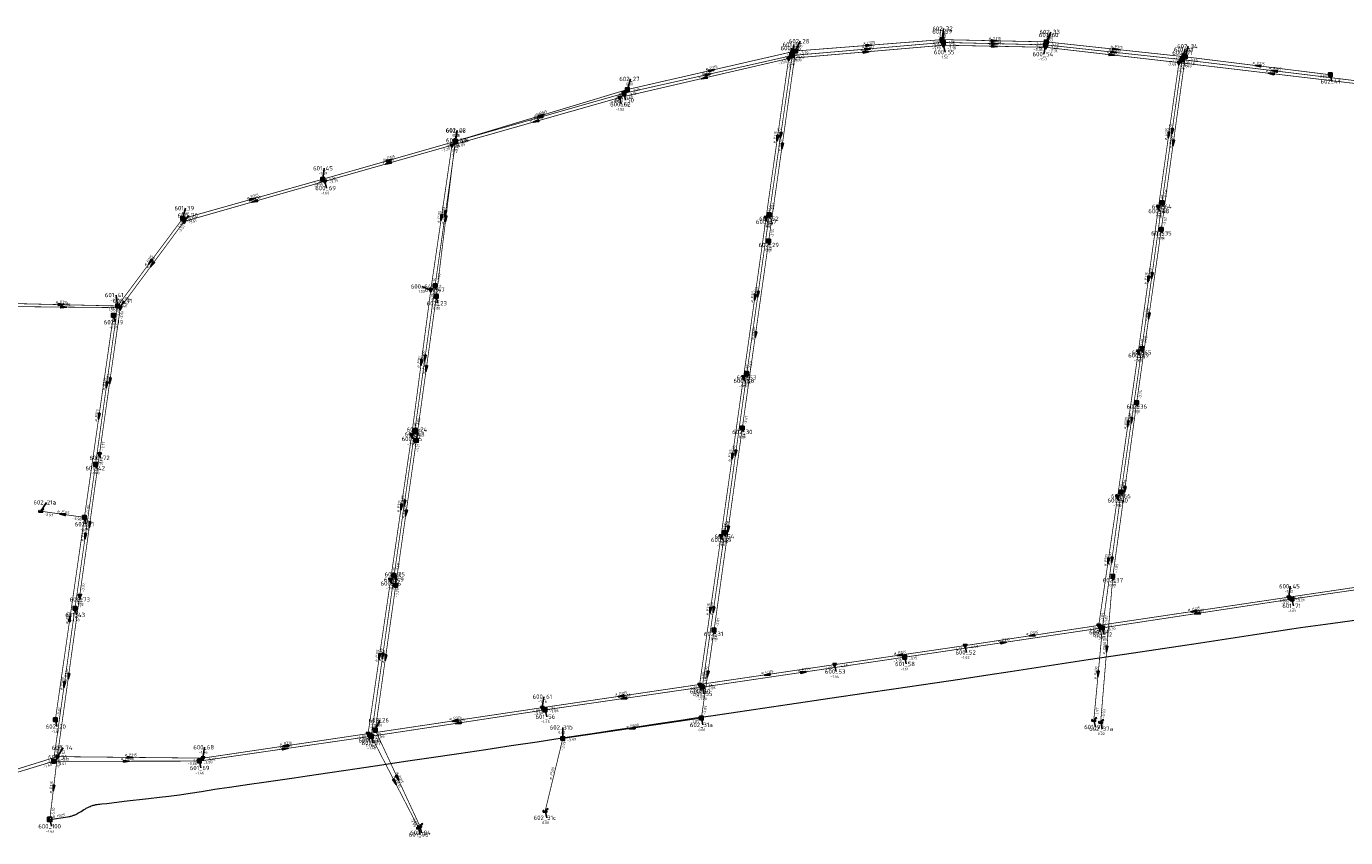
# Model space of a CAD drawing. Header units: metres. Extents: x 249000 to 255300, y 590580 to 596000.
# Tile 5 of 61: x 253413 to 253865, y 591704 to 591982. Entities that reach past the tile are written whole.
import ezdxf
from ezdxf.enums import TextEntityAlignment as Align
from ezdxf.lldxf.tags import DXFTag

# ---------------------------------------------------------------- set-up
doc = ezdxf.new("R2010")
doc.units = ezdxf.units.M
doc.header["$MEASUREMENT"] = 0
doc.linetypes.add('RI-HWA', pattern=[7.4, 5, -2.4])
doc.linetypes.add('RI-VWA', pattern=[11, 5, -3, 0, -3])
doc.layers.get('0').update_dxf_attribs({"linetype": 'CONTINUOUS'})
for name, color, linetype, lineweight in [('B-WE-RI-HWA_TRANSPORTLEIDING-G', 150, 'RI-HWA', 18), ('B-WE-RI-PERSLEIDING-G', 210, 'RI-PERS', 18), ('B-WE-RI-VWA_TRANSPORTLEIDING-G', 20, 'RI-VWA', 18)]:
    doc.layers.add(name, color=color, linetype=linetype, lineweight=lineweight)
for name, color, linetype in [('RIO-AFMETINGEN', 8, 'CONTINUOUS'), ('RIO-AFSCHOT', 7, 'CONTINUOUS'), ('RIO-BOK', 8, 'CONTINUOUS'), ('RIO-KNOOP', 7, 'CONTINUOUS'), ('RIO-KNOOPNAAM', 170, 'CONTINUOUS'), ('RIO-LEADER', 253, 'CONTINUOUS'), ('RIO-MAAIVELD', 104, 'CONTINUOUS')]:
    doc.layers.add(name, color=color, linetype=linetype)
doc.styles.add('RIO-TXT', font='isocp.shx')
tags = doc.linetypes.add('RI-PERS', pattern='A,7,-2,["P",Standard,S=1.8,R=0,X=-0.5,Y=-0.9],-2,7,-2,[102,NLCS.SHX,S=1,R=180,X=0,Y=0],-2', length=22).pattern_tags.tags
tags[6] = DXFTag(74, 10)

# ---------------------------------------------------------------- blocks, each defined once
blk = doc.blocks.new('K_RGM')
blk.add_lwpolyline([(-0.6, 0.6), (-0.6, -0.6), (0.6, -0.6), (0.6, 0.6)], close=True)
blk.add_solid([(-0.6, 0.6), (0, 0.6), (-0.6, -0.6), (0, -0.6)])
at = {"style": 'RIO-TXT', "flags": 1}
blk.add_attdef('RIOLERINGSGEBIED', text='', height=1, dxfattribs=at).set_placement((0, 0), align=Align.CENTER)
blk.add_attdef('KNOOPNAAM', text='', height=1, dxfattribs=at).set_placement((0, 0), align=Align.TOP_CENTER)
blk = doc.blocks.new('K_IPD')
blk.add_lwpolyline([(-0.496027, 0.307994), (0.503973, 0.307994), (0.003973, -0.558031)], close=True)
blk.add_solid([(-0.496027, 0.307994), (0.503973, 0.307994), (0.003973, -0.558031)])
at = {"style": 'RIO-TXT', "flags": 1}
blk.add_attdef('RIOLERINGSGEBIED', text='', height=1, dxfattribs=at).set_placement((0, 0), align=Align.CENTER)
blk.add_attdef('KNOOPNAAM', text='', height=1, dxfattribs=at).set_placement((0, 0), align=Align.TOP_CENTER)
blk = doc.blocks.new('K_IPR')
blk.add_lwpolyline([(-0.5, -0.5), (0.5, -0.5), (0.5, 0.5), (-0.5, 0.5)], close=True)
blk.add_solid([(-0.5, 0.5), (0.5, 0.5), (-0.5, -0.5), (0.5, -0.5)])
at = {"style": 'RIO-TXT', "flags": 1}
blk.add_attdef('RIOLERINGSGEBIED', text='', height=1, dxfattribs=at).set_placement((0, 0), align=Align.CENTER)
blk.add_attdef('KNOOPNAAM', text='', height=1, dxfattribs=at).set_placement((0, 0), align=Align.TOP_CENTER)
blk = doc.blocks.new('K_UTB')
blk.add_lwpolyline([(0.5, 0.15), (0.5, -0.3), (-0.5, -0.3), (-0.5, 0.15), (-0.45, 0.15), (-0.45, -0.25), (0, -0.25), (0.45, -0.25), (0.45, 0.15)], close=True)
blk.add_lwpolyline([(0.85, 0.6), (0.55, 0.65), (0.614828, 0.459583), (0.850842, 0.598937)])
blk.add_arc((0.85, -0.25), 0.85, 90, 180)
at = {"style": 'RIO-TXT', "flags": 1}
blk.add_attdef('RIOLERINGSGEBIED', text='', height=1, dxfattribs=at).set_placement((0, 0), align=Align.CENTER)
blk.add_attdef('KNOOPNAAM', text='', height=1, dxfattribs=at).set_placement((0, 0), align=Align.TOP_CENTER)
blk = doc.blocks.new('L_VHR')
blk.add_lwpolyline([(-0.5, 0), (0.5, 0), (-0.5, 0.15), (-0.5, -0.15), (0.5, 0)])

msp = doc.modelspace()

# ---------------------------------------------------------------- linework, layer by layer
at = {"layer": 'B-WE-RI-HWA_TRANSPORTLEIDING-G', "const_width": 0.25}
for points in [[(253675.648, 591971.968), (253727.456, 591976.448)], [(253676.784, 591973.504), (253726.976, 591977.408)], [(253726.976, 591977.408), (253762.64, 591976.64)], [(253727.456, 591976.448), (253762.432, 591975.616)], [(253762.432, 591975.616), (253809.184, 591970.56)], [(253762.64, 591976.64), (253810.256, 591971.52)], [(253618.064, 591959.04), (253675.648, 591971.968)], [(253619.216, 591960.32), (253676.784, 591973.504)], [(253676.784, 591973.504), (253667.584, 591908.416)], [(253675.648, 591971.968), (253667.776, 591917.44)], [(253810.256, 591971.52), (253802.048, 591912.448)], [(253809.184, 591970.56), (253802.304, 591921.6)], [(253872.368, 591962.88), (253809.184, 591970.56)], [(253810.256, 591971.52), (253859.904, 591965.376)], [(253560.24, 591942.592), (253619.216, 591960.32)], [(253560.384, 591942.592), (253618.064, 591959.04)], [(253514.864, 591929.6), (253560.384, 591942.592)], [(253560.384, 591942.592), (253553.344, 591893.12)], [(253560.24, 591942.592), (253553.76, 591889.472)], [(253466.864, 591916.096), (253514.864, 591929.6)], [(253802.304, 591921.6), (253795.392, 591871.616)], [(253466.864, 591916.096), (253444.624, 591886.208)], [(253667.776, 591917.44), (253660.096, 591863.04)], [(253802.048, 591912.448), (253793.616, 591853.12)], [(253667.584, 591908.416), (253658.56, 591844.416)], [(253553.344, 591893.12), (253546.416, 591843.648)], [(253553.76, 591889.472), (253546.928, 591840.192)], [(253405.952, 591887.104), (253444.624, 591886.208)], [(253444.624, 591886.208), (253437.056, 591832)], [(253443.184, 591883.008), (253433.248, 591813.824)], [(253795.392, 591871.616), (253788.304, 591822.464)], [(253660.096, 591863.04), (253652.512, 591808.64)], [(253793.616, 591853.12), (253785.456, 591793.664)], [(253658.56, 591844.416), (253648.896, 591775.232)], [(253546.416, 591843.648), (253539.312, 591793.92)], [(253546.928, 591840.192), (253539.872, 591790.592)], [(253437.056, 591832), (253430.016, 591782.72)], [(253788.304, 591822.464), (253781.904, 591776)], [(253433.248, 591813.824), (253418.272, 591815.936)], [(253423.296, 591744.512), (253433.248, 591813.824)], [(253652.512, 591808.64), (253644.864, 591755.712)], [(253911.696, 591795.264), (253846.816, 591785.856)], [(253539.312, 591793.92), (253531.488, 591738.88)], [(253539.872, 591790.592), (253532.864, 591740.992)], [(253785.456, 591793.664), (253781.296, 591743.744)], [(253846.816, 591785.856), (253781.904, 591776)], [(253422.672, 591730.304), (253430.016, 591782.72)], [(253714.176, 591765.952), (253781.904, 591776)], [(253781.904, 591776), (253778.944, 591744.384)], [(253648.896, 591775.232), (253644.544, 591745.088)], [(253644.864, 591755.712), (253714.176, 591765.952)], [(253644.864, 591755.712), (253591.024, 591747.904)], [(253591.024, 591747.904), (253531.488, 591738.88)], [(253644.544, 591745.088), (253597.088, 591738.112)], [(253532.864, 591740.992), (253548.112, 591708.16)], [(253531.488, 591738.88), (253472.624, 591730.368)], [(253531.488, 591738.88), (253547.664, 591707.52)], [(253597.088, 591738.112), (253591.04, 591713.28)], [(253422.672, 591730.304), (253381.072, 591717.632)], [(253422.672, 591730.304), (253472.624, 591730.368)]]:
    msp.add_lwpolyline(points, dxfattribs=at)
at = {"layer": 'B-WE-RI-PERSLEIDING-G'}
msp.add_lwpolyline([(253421.392, 591710.4), (253427.488, 591711.296), (253427.856, 591711.36), (253427.968, 591711.36), (253428.128, 591711.424), (253428.352, 591711.424), (253428.496, 591711.488), (253428.64, 591711.488), (253428.768, 591711.552), (253429.024, 591711.616), (253429.312, 591711.744), (253429.472, 591711.808), (253429.728, 591711.872), (253430, 591712), (253430.304, 591712.128), (253430.624, 591712.32), (253430.976, 591712.512), (253431.264, 591712.64), (253431.632, 591712.896), (253432.096, 591713.152), (253432.576, 591713.472), (253433.072, 591713.792), (253433.584, 591714.048), (253433.872, 591714.24), (253434.384, 591714.496), (253434.912, 591714.752), (253435.216, 591714.88), (253435.536, 591715.008), (253435.984, 591715.2), (253436.272, 591715.264), (253436.704, 591715.328), (253437.216, 591715.456), (253437.616, 591715.52), (253438.048, 591715.584), (253438.528, 591715.648), (253439.232, 591715.712), (253440.976, 591715.904), (253446.912, 591716.608), (253455.168, 591717.568), (253458.944, 591718.016), (253462.112, 591718.4), (253465.792, 591718.848), (253469.456, 591719.36), (253473.296, 591720), (253477.936, 591720.768), (253479.536, 591721.024), (253482.992, 591721.472), (253489.792, 591722.496), (253494.672, 591723.2), (253499.488, 591723.84), (253505.056, 591724.672), (253509.504, 591725.312), (253517.312, 591726.464), (253526.656, 591727.872), (253535.104, 591729.088), (253543.248, 591730.304), (253551.152, 591731.456), (253561.52, 591732.992), (253570.688, 591734.4), (253579.408, 591735.68), (253588.304, 591737.024), (253594.704, 591737.984), (253602.304, 591739.136), (253607.952, 591739.968), (253615.136, 591741.056), (253622.464, 591742.144), (253629.792, 591743.232), (253636.816, 591744.32), (253642.512, 591745.152), (253647.808, 591745.92), (253654.736, 591746.944), (253662.384, 591748.096), (253674.736, 591749.888), (253688.544, 591751.872), (253701.024, 591753.728), (253710.432, 591755.072), (253724.544, 591757.184), (253733.104, 591758.464), (253742.592, 591759.872), (253750.304, 591761.024), (253777.056, 591765.12), (253792.496, 591767.424), (253815.472, 591770.88), (253833.264, 591773.568), (253846.736, 591775.616), (253849.76, 591776.064), (253858.32, 591777.28), (253869.104, 591778.752)], dxfattribs=at)
at = {"layer": 'B-WE-RI-VWA_TRANSPORTLEIDING-G', "const_width": 0.25}
for points in [[(253727.488, 591975.488), (253674.432, 591970.944)], [(253762.336, 591974.784), (253727.488, 591975.488)], [(253808.096, 591969.536), (253762.336, 591974.784)], [(253674.432, 591970.944), (253616.592, 591957.568)], [(253674.432, 591970.944), (253666.704, 591916.416)], [(253808.096, 591969.536), (253801.088, 591920.064)], [(253871.296, 591962.048), (253808.096, 591969.536)], [(253616.592, 591957.568), (253559.12, 591941.248)], [(253559.12, 591941.248), (253515.616, 591928.896)], [(253559.12, 591941.248), (253551.872, 591891.648)], [(253515.616, 591928.896), (253467.376, 591915.136)], [(253666.704, 591916.416), (253658.992, 591861.888)], [(253801.088, 591920.064), (253794.192, 591870.656)], [(253445.536, 591885.632), (253467.376, 591915.136)], [(253551.872, 591891.648), (253545.344, 591842.048)], [(253406.816, 591886.016), (253445.536, 591885.632)], [(253445.536, 591885.632), (253438.416, 591835.52)], [(253794.192, 591870.656), (253787.104, 591820.992)], [(253658.992, 591861.888), (253651.296, 591807.488)], [(253545.344, 591842.048), (253538.128, 591792.512)], [(253438.416, 591835.52), (253431.648, 591787.072)], [(253787.104, 591820.992), (253780.624, 591776.832)], [(253651.296, 591807.488), (253643.936, 591756.608)], [(253910.688, 591796.096), (253845.68, 591786.496)], [(253538.128, 591792.512), (253530.4, 591739.776)], [(253431.648, 591787.072), (253423.968, 591731.904)], [(253845.68, 591786.496), (253780.624, 591776.832)], [(253780.624, 591776.832), (253734.848, 591769.92)], [(253734.848, 591769.92), (253690.144, 591763.392)], [(253690.144, 591763.392), (253643.936, 591756.608)], [(253643.936, 591756.608), (253590.048, 591748.672)], [(253590.048, 591748.672), (253530.4, 591739.776)], [(253530.4, 591739.776), (253473.84, 591731.392)], [(253382.128, 591718.912), (253423.968, 591731.904)], [(253423.968, 591731.904), (253421.392, 591710.4)], [(253473.84, 591731.392), (253423.968, 591731.904)]]:
    msp.add_lwpolyline(points, dxfattribs=at)
at = {"layer": 'RIO-LEADER'}
for p, q in [((253726.98, 591977.43), (253727.5135, 591981.1584)), ((253727.46, 591976.45), (253727.4595, 591980.225)), ((253762.64, 591976.65), (253764.1772, 591980.0132)), ((253675.65, 591971.97), (253676.1835, 591975.6984)), ((253676.79, 591973.49), (253678.3272, 591976.8532)), ((253727.49, 591975.46), (253728.0235, 591973.1316)), ((253762.44, 591975.63), (253763.9772, 591978.9932)), ((253810.25, 591971.54), (253811.3014, 591975.1297)), ((253674.44, 591970.92), (253675.4914, 591974.5097)), ((253762.33, 591974.76), (253761.7974, 591972.4315)), ((253808.1, 591969.54), (253809.6372, 591972.9032)), ((253809.18, 591970.53), (253810.2314, 591974.1197)), ((253619.22, 591960.35), (253620.2714, 591963.9397)), ((253859.91, 591965.4), (253860.4435, 591963.0716)), ((253616.59, 591957.58), (253617.1235, 591955.2516)), ((253618.07, 591959.01), (253618.6035, 591956.6816)), ((253560.24, 591942.6), (253560.7735, 591946.3284)), ((253560.38, 591942.59), (253560.9135, 591946.3184)), ((253559.12, 591941.23), (253560.9169, 591942.9676)), ((253514.86, 591929.62), (253515.3935, 591933.3484)), ((253515.61, 591928.91), (253516.1435, 591926.5816)), ((253802.31, 591921.57), (253802.67, 591920.2265)), ((253466.87, 591916.1), (253467.9214, 591919.6897)), ((253467.38, 591915.12), (253468.9694, 591917.1539)), ((253666.71, 591916.39), (253667.07, 591915.0465)), ((253667.78, 591917.43), (253668.14, 591916.0865)), ((253801.08, 591920.04), (253801.44, 591918.6965)), ((253802.05, 591912.47), (253802.41, 591911.1265)), ((253667.59, 591908.44), (253667.95, 591907.0965)), ((253444.63, 591886.23), (253444.0955, 591889.9582)), ((253551.88, 591891.66), (253548.8516, 591892.8931)), ((253553.35, 591893.09), (253553.71, 591891.7465)), ((253553.76, 591889.45), (253554.2935, 591887.1216)), ((253445.54, 591885.63), (253446.8736, 591887.9197)), ((253443.19, 591882.98), (253443.7235, 591880.6516)), ((253795.39, 591871.62), (253795.75, 591870.2765)), ((253794.19, 591870.66), (253794.55, 591869.3165)), ((253660.1, 591863.07), (253660.46, 591861.7265)), ((253658.99, 591861.9), (253659.35, 591860.5565)), ((253793.62, 591853.13), (253793.98, 591851.7865)), ((253546.93, 591840.17), (253547.4635, 591843.8984)), ((253658.56, 591844.42), (253658.92, 591843.0765)), ((253545.34, 591842.04), (253545.7, 591840.6965)), ((253546.42, 591843.63), (253546.78, 591842.2865)), ((253438.42, 591835.53), (253438.78, 591834.1865)), ((253437.06, 591832), (253437.42, 591830.6565)), ((253788.31, 591822.45), (253788.67, 591821.1065)), ((253418.27, 591815.91), (253420.2464, 591818.9658)), ((253787.11, 591820.99), (253787.47, 591819.6465)), ((253433.25, 591813.81), (253433.7835, 591811.4816)), ((253652.51, 591808.67), (253652.87, 591807.3265)), ((253651.3, 591807.48), (253651.66, 591806.1365)), ((253539.88, 591790.57), (253539.8795, 591794.345)), ((253538.13, 591792.53), (253538.49, 591791.1865)), ((253539.31, 591793.89), (253539.67, 591792.5465)), ((253785.45, 591793.65), (253785.81, 591792.3065)), ((253845.68, 591786.51), (253846.2135, 591790.2384)), ((253431.64, 591787.06), (253432, 591785.7165)), ((253846.81, 591785.85), (253847.3435, 591783.5216)), ((253430.01, 591782.74), (253430.5435, 591780.4116)), ((253780.63, 591776.82), (253781.1635, 591774.4916)), ((253648.89, 591775.26), (253649.25, 591773.9165)), ((253781.91, 591776.01), (253782.4435, 591773.6816)), ((253734.84, 591769.93), (253735.3735, 591767.6016)), ((253690.15, 591763.37), (253690.6835, 591761.0416)), ((253714.17, 591765.95), (253714.7035, 591763.6216)), ((253643.94, 591756.59), (253644.4735, 591754.2616)), ((253644.87, 591755.74), (253645.4035, 591753.4116)), ((253590.04, 591748.7), (253590.5735, 591752.4284)), ((253423.29, 591744.52), (253423.8235, 591742.1916)), ((253591.03, 591747.9), (253591.5635, 591745.5716)), ((253644.55, 591745.09), (253645.0835, 591742.7616)), ((253532.86, 591741), (253534.3972, 591744.3632)), ((253597.09, 591738.13), (253597.0895, 591741.905)), ((253778.94, 591744.38), (253779.4735, 591742.0516)), ((253781.29, 591743.76), (253781.8235, 591741.4316)), ((253530.4, 591739.79), (253530.9335, 591737.4616)), ((253531.48, 591738.9), (253532.0135, 591736.5716)), ((253422.67, 591730.32), (253424.6198, 591731.7298)), ((253423.96, 591731.88), (253425.9364, 591734.9358)), ((253473.84, 591731.38), (253474.3735, 591735.1084)), ((253472.63, 591730.34), (253473.1635, 591728.0116)), ((253591.04, 591713.31), (253591.5735, 591710.9816)), ((253421.39, 591710.39), (253421.9235, 591708.0616)), ((253547.66, 591707.54), (253548.1935, 591705.2116)), ((253548.11, 591708.17), (253548.6435, 591705.8416))]:
    msp.add_line(p, q, dxfattribs=at)

# ---------------------------------------------------------------- block references
at = {"layer": 'RIO-AFSCHOT', "xscale": 2, "yscale": 2, "zscale": 2}
for p, rotation in [((253701.885, 591975.46), 4.4882), ((253744.81, 591977.04), 358.7471), ((253744.91, 591975.11), 358.8491000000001), ((253744.95, 591976.04), 358.6573), ((253700.965, 591973.19), 4.890900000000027), ((253701.555, 591974.21), 4.9416), ((253785.215, 591972.15), 353.4943), ((253785.81, 591973.08), 353.7735), ((253786.445, 591974.095), 353.8745), ((253646.86, 591965.49), 12.6834), ((253648.005, 591966.92), 12.8559), ((253835.08, 591968.47), 172.9524), ((253839.695, 591965.8), 173.2498), ((253840.775, 591966.71), 173.1068), ((253645.515, 591964.25), 192.9838999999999), ((253587.855, 591949.405), 195.8793), ((253589.225, 591950.8), 195.8861), ((253589.73, 591951.475), 16.7474), ((253670.575, 591943.655), 261.9234), ((253671.715, 591944.7), 261.7808), ((253804.59, 591944.79), 261.92), ((253805.745, 591946.05), 262.0042), ((253672.19, 591940.965), 261.9417999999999), ((253806.15, 591942.005), 262.0885), ((253537.365, 591935.07), 195.808), ((253537.62, 591936.105), 15.9022), ((253490.865, 591922.86), 15.7323), ((253491.495, 591922.015), 195.9548), ((253555.5, 591916.445), 261.6821), ((253556.865, 591917.84), 261.9085999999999), ((253557, 591916.025), 263.0405), ((253455.75, 591901.165), 233.3247), ((253456.46, 591900.375), 233.4713), ((253797.635, 591895.35), 262.0485), ((253798.85, 591896.595), 262.1042), ((253662.85, 591889.145), 261.9279), ((253663.94, 591890.25), 261.9502000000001), ((253425.29, 591886.68), 358.6672), ((253426.175, 591885.825), 359.4231), ((253797.835, 591882.8), 261.9062999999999), ((253663.075, 591876.43), 261.9631), ((253548.61, 591866.85), 262.4833), ((253549.885, 591868.36), 262.0157), ((253550.345, 591864.81), 262.101), ((253440.845, 591859.115), 262.0451), ((253441.98, 591860.58), 261.9033), ((253438.22, 591848.395), 261.8141), ((253790.65, 591845.825), 261.8794), ((253791.85, 591847.035), 261.798), ((253655.145, 591834.69), 261.9486), ((253656.305, 591835.87), 262.049), ((253789.535, 591823.39), 262.1707), ((253541.735, 591817.285), 261.7062), ((253542.865, 591818.76), 261.8568), ((253425.76, 591814.86), 172.0207), ((253435.03, 591811.295), 262.0288), ((253543.405, 591815.37), 261.9021), ((253433.535, 591807.37), 261.847), ((253653.725, 591809.84), 262.0322), ((253783.87, 591798.905), 261.6457), ((253785.11, 591799.23), 262.1451), ((253647.62, 591782.035), 261.7624), ((253648.69, 591782.205), 261.7783), ((253813.155, 591781.665), 188.4717999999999), ((253814.36, 591780.93), 188.6204999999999), ((253428.27, 591779.165), 81.81190000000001), ((253757.735, 591773.375), 188.5562), ((253534.265, 591766.16), 261.6534), ((253535.395, 591766.395), 261.8879), ((253712.495, 591766.65), 188.3498999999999), ((253748.04, 591770.98), 8.4463), ((253783.37, 591768.705), 265.2249), ((253536.37, 591765.785), 261.9312), ((253427.8, 591759.47), 262.0681), ((253646.72, 591760.175), 261.8058), ((253667.045, 591759.98), 188.3460999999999), ((253679.52, 591760.845), 8.3803), ((253780.425, 591760.195), 264.6272), ((253426.34, 591756.53), 262.0208), ((253616.99, 591752.645), 188.3270999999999), ((253617.95, 591751.82), 188.2840999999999), ((253560.22, 591744.245), 188.4961), ((253561.255, 591743.4), 188.5934), ((253620.82, 591741.61), 188.3421), ((253502.12, 591735.585), 188.4566), ((253448.9, 591731.63), 359.4257), ((253502.055, 591734.62), 8.275099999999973), ((253447.65, 591730.33), 0.0229), ((253422.675, 591721.135), 263.172), ((253539.57, 591723.22), 297.2975), ((253540.485, 591724.585), 294.9221)]:
    msp.add_blockref('L_VHR', p, dxfattribs=dict(at, rotation=rotation))
at = {"layer": 'RIO-KNOOP', "xscale": 1.25, "yscale": 1.25, "zscale": 1.25}
for name, p in [('K_IPR', (253726.976, 591977.408)), ('K_IPR', (253727.456, 591976.448)), ('K_IPD', (253727.488, 591975.488)), ('K_IPD', (253762.336, 591974.784)), ('K_IPR', (253762.432, 591975.616)), ('K_IPR', (253762.64, 591976.64)), ('K_IPD', (253674.432, 591970.944)), ('K_IPR', (253675.648, 591971.968)), ('K_IPR', (253676.784, 591973.504)), ('K_IPR', (253809.184, 591970.56)), ('K_IPR', (253810.256, 591971.52)), ('K_IPD', (253808.096, 591969.536)), ('K_IPR', (253859.904, 591965.376)), ('K_IPD', (253616.592, 591957.568)), ('K_IPR', (253618.064, 591959.04)), ('K_IPR', (253619.216, 591960.32)), ('K_IPD', (253559.12, 591941.248)), ('K_IPR', (253560.24, 591942.592)), ('K_IPR', (253560.384, 591942.592)), ('K_IPR', (253514.864, 591929.6)), ('K_IPD', (253515.616, 591928.896)), ('K_IPR', (253802.304, 591921.6)), ('K_IPR', (253466.864, 591916.096)), ('K_IPD', (253666.704, 591916.416)), ('K_IPR', (253667.776, 591917.44)), ('K_IPD', (253801.088, 591920.064)), ('K_IPD', (253467.376, 591915.136)), ('K_IPR', (253802.048, 591912.448)), ('K_IPR', (253667.584, 591908.416)), ('K_IPR', (253553.344, 591893.12)), ('K_IPD', (253551.872, 591891.648)), ('K_IPR', (253553.76, 591889.472)), ('K_IPR', (253444.624, 591886.208)), ('K_IPD', (253445.536, 591885.632)), ('K_IPR', (253443.184, 591883.008)), ('K_IPD', (253794.192, 591870.656)), ('K_IPR', (253795.392, 591871.616)), ('K_IPD', (253658.992, 591861.888)), ('K_IPR', (253660.096, 591863.04)), ('K_IPR', (253793.616, 591853.12)), ('K_IPR', (253546.416, 591843.648)), ('K_IPR', (253658.56, 591844.416)), ('K_IPD', (253545.344, 591842.048)), ('K_IPR', (253546.928, 591840.192)), ('K_IPD', (253438.416, 591835.52)), ('K_IPR', (253437.056, 591832)), ('K_IPD', (253787.104, 591820.992)), ('K_IPR', (253788.304, 591822.464)), ('K_UTB', (253418.272, 591815.936)), ('K_IPR', (253433.248, 591813.824)), ('K_IPD', (253651.296, 591807.488)), ('K_IPR', (253652.512, 591808.64)), ('K_IPR', (253539.312, 591793.92)), ('K_IPR', (253785.456, 591793.664)), ('K_IPD', (253538.128, 591792.512)), ('K_IPR', (253539.872, 591790.592)), ('K_IPD', (253431.648, 591787.072)), ('K_IPD', (253845.68, 591786.496)), ('K_IPR', (253846.816, 591785.856)), ('K_IPR', (253430.016, 591782.72)), ('K_IPD', (253780.624, 591776.832)), ('K_IPR', (253781.904, 591776)), ('K_IPR', (253648.896, 591775.232)), ('K_IPD', (253734.848, 591769.92)), ('K_IPD', (253690.144, 591763.392)), ('K_IPR', (253714.176, 591765.952)), ('K_IPD', (253643.936, 591756.608)), ('K_IPR', (253644.864, 591755.712)), ('K_IPD', (253590.048, 591748.672)), ('K_IPR', (253423.296, 591744.512)), ('K_IPR', (253591.024, 591747.904)), ('K_IPR', (253644.544, 591745.088)), ('K_UTB', (253778.944, 591744.384)), ('K_UTB', (253781.296, 591743.744)), ('K_IPD', (253530.4, 591739.776)), ('K_IPR', (253532.864, 591740.992)), ('K_IPR', (253531.488, 591738.88)), ('K_IPR', (253597.088, 591738.112)), ('K_IPD', (253423.968, 591731.904)), ('K_IPR', (253472.624, 591730.368)), ('K_IPD', (253473.84, 591731.392)), ('K_IPR', (253422.672, 591730.304)), ('K_UTB', (253591.04, 591713.28)), ('K_RGM', (253421.392, 591710.4)), ('K_UTB', (253548.112, 591708.16)), ('K_UTB', (253547.664, 591707.52))]:
    msp.add_blockref(name, p, dxfattribs=at)

# ---------------------------------------------------------------- texts
at = {"layer": 'RIO-AFMETINGEN', "style": 'RIO-TXT'}
for s, rotation, p in [('ø P315', 4.9416, (253699.6375, 591974.4457)), ('ø P315', 4.4882, (253699.9694, 591975.7108)), ('ø P315', 358.7471, (253742.929, 591977.4913)), ('ø P315', 358.8491, (253743.0284, 591975.5577)), ('ø P315', 358.6573, (253743.0696, 591976.4941)), ('ø P315', 353.8745, (253784.6096, 591974.7083)), ('ø P315', 4.8909, (253699.0458, 591973.4429)), ('ø P315', 353.4943, (253783.3835, 591972.775)), ('ø P315', 353.7735, (253783.9756, 591973.6963)), ('ø P315', 12.9839, (253643.5792, 591964.2322)), ('ø P315', 12.6834, (253644.9281, 591965.4652)), ('ø P315', 12.8559, (253646.0732, 591966.8894)), ('ø P315', 352.9524, (253833.2549, 591969.1135)), ('ø P315', 353.2498, (253837.8671, 591966.4383)), ('ø P315', 353.1068, (253838.9487, 591967.3528)), ('ø P315', 15.8861, (253587.2976, 591950.6673)), ('ø P315', 16.7474, (253587.8049, 591951.3134)), ('ø P315', 15.8793, (253585.9224, 591949.2895)), ('ø P315', 82.0042, (253805.0718, 591944.2354)), ('ø P315', 81.9234, (253669.8976, 591941.8419)), ('ø P315', 81.7808, (253671.033, 591942.8882)), ('ø P315', 81.92, (253803.914, 591942.9766)), ('ø P400', 82.0885, (253805.4763, 591940.19)), ('ø P315', 81.9418, (253671.5098, 591939.152)), ('ø P315', 15.808, (253535.4335, 591934.9525)), ('ø P315', 15.9022, (253535.6925, 591935.9717)), ('ø P315', 15.7323, (253488.9374, 591922.7325)), ('ø P250', 15.9548, (253489.5633, 591921.894)), ('ø P315', 81.6821, (253554.8164, 591914.6341)), ('ø P315', 81.9086, (253556.1886, 591916.0265)), ('ø P400', 83.0405, (253556.3585, 591914.1987)), ('ø P315', 53.3247, (253454.2918, 591899.894)), ('ø P250', 53.4713, (253455.0136, 591899.094)), ('ø P400', 82.1042, (253798.1797, 591894.7796)), ('ø P315', 82.0485, (253796.9631, 591893.5351)), ('ø P315', 81.9279, (253662.1727, 591887.3318)), ('ø P400', 81.9502, (253663.2634, 591888.4362)), ('ø P315', 358.6672, (253423.4096, 591887.1349)), ('ø P315', 359.4231, (253424.2886, 591886.2551)), ('ø P400', 81.9063, (253797.1554, 591880.987)), ('ø P400', 81.9631, (253662.3958, 591874.6165)), ('ø P315', 82.4833, (253547.9519, 591865.0301)), ('ø P400', 82.0157, (253549.2121, 591866.5456)), ('ø P400', 82.101, (253549.6749, 591862.9946)), ('ø P315', 81.9033, (253441.3033, 591858.7668)), ('ø P315', 82.0451, (253440.1715, 591857.3001)), ('ø P315', 81.8141, (253437.5344, 591846.5836)), ('ø P400', 81.798, (253791.1703, 591845.2231)), ('ø P315', 81.8794, (253789.9727, 591844.0122)), ('ø P315', 81.9486, (253654.4684, 591832.8763)), ('ø P400', 82.049, (253655.6315, 591834.055)), ('ø P400', 82.1707, (253788.8638, 591821.574)), ('ø P315', 81.7062, (253541.0523, 591815.4742)), ('ø P400', 81.8568, (253542.1869, 591816.9472)), ('ø P400', 81.9021, (253542.7284, 591813.5567)), ('ø P315', 352.0207, (253423.9439, 591815.5221)), ('ø P315', 82.0288, (253434.3578, 591809.48)), ('ø P315', 81.847, (253432.8568, 591805.5571)), ('ø P400', 82.0322, (253653.0463, 591808.0259)), ('ø P315', 81.6457, (253783.187, 591797.0944)), ('ø P400', 82.1451, (253784.4421, 591797.4135)), ('ø P315', 81.8119, (253427.6052, 591777.3511)), ('ø P315', 81.7624, (253646.9386, 591780.2235)), ('ø P400', 81.7783, (253648.0084, 591780.3933)), ('ø P315', 8.4717, (253811.2232, 591781.8015)), ('ø P400', 8.6205, (253812.4279, 591781.0615)), ('ø P315', 8.4463, (253746.1113, 591771.098)), ('ø P315', 8.5562, (253755.8041, 591773.5026)), ('ø P315', 81.6534, (253533.5795, 591764.3498)), ('ø P400', 81.8879, (253534.7163, 591764.5821)), ('ø P400', 81.9312, (253535.6943, 591763.9713)), ('ø P315', 8.3499, (253710.5644, 591766.7842)), ('ø P500', 85.2249, (253782.7997, 591766.8557)), ('ø P400', 82.0208, (253425.6818, 591754.7136)), ('ø P315', 82.0681, (253427.1269, 591757.6548)), ('ø P500', 81.8058, (253646.0465, 591758.3619)), ('ø P315', 8.3461, (253665.1144, 591760.1148)), ('ø P315', 8.3803, (253677.5919, 591760.9653)), ('ø P400', 84.6272, (253779.8412, 591758.3512)), ('ø P315', 8.3271, (253615.0593, 591752.7829)), ('ø P400', 8.2841, (253616.0192, 591751.9593)), ('ø P315', 8.4961, (253558.2884, 591744.379)), ('ø P400', 8.5934, (253559.3235, 591743.5307)), ('ø P500', 8.3421, (253618.8894, 591741.7453)), ('ø P400', 8.2751, (253500.1242, 591734.7612)), ('ø P315', 8.4566, (253500.1886, 591735.7193)), ('ø P400', 0.0229, (253445.7599, 591730.7292)), ('ø P315', 359.4257, (253447.0138, 591732.0635)), ('ø P315', 294.9221, (253540.0608, 591726.4721)), ('ø P500', 76.2933, (253593.222, 591723.9796)), ('ø P315', 83.172, (253422.0478, 591719.3063)), ('ø P630', 297.2975, (253539.0674, 591725.0882)), ('ø H125', 8.3921, (253422.5119, 591710.9599))]:
    msp.add_text(s, height=0.9, rotation=rotation, dxfattribs=at).set_placement(p)
at = {"layer": 'RIO-BOK', "style": 'RIO-TXT'}
for s, rotation, p in [('-3.25', 4.4882, (253723.0934, 591975.8209)), ('-3.24', 4.9416, (253723.5863, 591974.8102)), ('-3.18', 4.8909, (253723.6125, 591973.8547)), ('-3.25', 358.7471, (253728.2519, 591976.1027)), ('-3.30', 358.6573, (253728.7298, 591975.1207)), ('-3.18', 358.8491, (253728.7643, 591974.135)), ('-3.40', 358.6573, (253758.4111, 591974.4437)), ('-3.40', 358.7471, (253758.613, 591975.4578)), ('-3.40', 353.7735, (253763.592, 591974.1974)), ('-3.40', 353.8745, (253763.7945, 591975.2194)), ('-3.35', 12.6834, (253672.0324, 591969.8232)), ('-3.45', 12.8559, (253673.1789, 591971.3323)), ('-3.45', 81.7808, (253676.3333, 591967.8297)), ('-3.00', 4.8909, (253675.8467, 591969.7365)), ('-3.45', 81.9418, (253677.4784, 591969.3531)), ('-3.10', 4.9416, (253677.057, 591970.7868)), ('-3.20', 4.4882, (253678.1875, 591972.2957)), ('-3.36', 358.8491, (253758.3057, 591973.5601)), ('-3.36', 353.4943, (253763.475, 591973.3218)), ('-3.48', 353.7735, (253805.0657, 591969.6986)), ('-3.50', 353.8745, (253806.1372, 591970.7019)), ('-3.50', 352.9524, (253811.3814, 591970.091)), ('-3.55', 12.9839, (253670.827, 591968.7887)), ('-3.55', 81.9234, (253675.1337, 591966.7821)), ('-3.49', 353.4943, (253803.9814, 591968.7281)), ('-3.49', 81.92, (253808.7966, 591965.4015)), ('-3.48', 82.0042, (253809.883, 591966.3921)), ('-3.49', 353.2498, (253809.2389, 591968.0969)), ('-3.50', 82.0885, (253810.9527, 591967.4043)), ('-3.48', 353.1068, (253810.3153, 591969.0841)), ('3.00', 352.9524, (253856.3207, 591964.5636)), ('-3.80', 15.8793, (253613.0888, 591955.2691)), ('-3.15', 15.8861, (253614.5782, 591956.6645)), ('-3.15', 16.7474, (253615.7641, 591957.9524)), ('-3.80', 12.9839, (253618.1493, 591956.6063)), ('-3.15', 12.6834, (253619.6235, 591958.0271)), ('-3.15', 12.8559, (253620.7765, 591959.3718)), ('-2.95', 16.7474, (253561.8593, 591941.7297)), ('-3.30', 15.8861, (253561.986, 591941.6955)), ('-3.20', 15.808, (253555.6184, 591938.9145)), ('-3.30', 15.9022, (253556.8885, 591940.2434)), ('-4.05', 81.6821, (253559.7993, 591937.088)), ('-3.06', 83.0405, (253561.0152, 591938.4759)), ('-3.30', 81.9086, (253561.0758, 591938.4509)), ('-4.05', 15.8793, (253560.7265, 591940.3363)), ('-3.20', 15.9022, (253516.4663, 591928.7259)), ('-3.20', 15.7323, (253511.3621, 591927.2839)), ('-3.35', 15.9548, (253512.1134, 591926.5886)), ('-3.35', 15.808, (253517.2154, 591928.0143)), ('-3.58', 82.0042, (253803.7773, 591922.6775)), ('-3.54', 81.7808, (253669.2516, 591918.5317)), ('-3.59', 81.92, (253802.5489, 591921.1453)), ('-3.10', 15.7323, (253468.4736, 591915.2012)), ('-3.66', 81.9234, (253668.1789, 591917.4954)), ('-3.59', 82.0485, (253801.786, 591915.903)), ('-3.58', 82.1042, (253803.0197, 591917.434)), ('-3.62', 82.0885, (253803.5157, 591913.5796)), ('-3.10', 53.3247, (253465.5072, 591912.1282)), ('-3.51', 53.4713, (253466.0436, 591911.1311)), ('-3.51', 15.9548, (253468.9877, 591914.2284)), ('-3.66', 81.9279, (253667.4041, 591912.2522)), ('-3.54', 81.9502, (253668.4757, 591913.2918)), ('-3.55', 81.9418, (253669.0585, 591909.5459)), ('-3.62', 81.9063, (253802.7393, 591908.3317)), ('-3.55', 81.9631, (253668.2805, 591904.3029)), ('-4.15', 81.6821, (253553.3535, 591892.7592)), ('-3.40', 81.9086, (253554.8191, 591894.195)), ('-3.20', 53.3247, (253446.4488, 591886.4973)), ('-4.15', 82.4833, (253552.6173, 591887.5287)), ('-3.40', 82.0157, (253554.0536, 591888.9528)), ('-3.14', 83.0405, (253555.207, 591890.5838)), ('-3.18', 358.6672, (253440.6015, 591885.0454)), ('-3.66', 359.4231, (253441.527, 591884.3924)), ('-3.19', 82.0451, (253445.3326, 591882.0929)), ('-3.65', 53.4713, (253447.3583, 591885.9008)), ('-3.14', 82.101, (253554.4699, 591885.3139)), ('-3.72', 81.8141, (253443.8665, 591878.8417)), ('-3.66', 81.9033, (253446.235, 591881.4912)), ('-3.68', 82.1042, (253796.8554, 591872.73)), ('-3.69', 82.0485, (253795.6564, 591871.7686)), ('-3.63', 81.9502, (253661.5683, 591864.1761)), ('-3.69', 81.8794, (253794.8836, 591866.5213)), ('-3.68', 81.798, (253796.0781, 591867.4802)), ('-3.77', 81.9279, (253660.4588, 591863.0055)), ('-3.77', 81.9486, (253659.6856, 591857.7619)), ('-3.63', 82.049, (253660.8028, 591858.9329)), ('-3.74', 81.9063, (253795.0892, 591854.235)), ('-3.74', 82.1707, (253794.3284, 591848.9953)), ('-4.25', 82.4833, (253546.798, 591843.1597)), ('-3.50', 82.0157, (253547.8871, 591844.7378)), ('-3.21', 82.101, (253548.3954, 591841.2799)), ('-3.67', 81.9631, (253660.0281, 591845.5264)), ('-3.77', 81.9033, (253439.8893, 591836.6349)), ('-4.25', 81.7062, (253546.0212, 591837.899)), ('-3.50', 81.8568, (253547.1119, 591839.4905)), ('-3.67', 82.0322, (253659.2522, 591840.2841)), ('-3.37', 82.0451, (253438.5265, 591833.1085)), ('-3.21', 81.9021, (253547.6253, 591836.0311)), ('-3.37', 81.847, (253437.7514, 591827.86)), ('-3.78', 82.0288, (253439.1251, 591831.3921)), ('-3.78', 81.798, (253789.7813, 591823.5522)), ('-3.79', 81.8794, (253788.5797, 591822.0943)), ('-3.96', 81.8141, (253434.721, 591814.9126)), ('-3.79', 81.6457, (253787.7901, 591816.8472)), ('-3.78', 82.1451, (253789.0248, 591818.3134)), ('-3.97', 352.0207, (253419.3777, 591814.4428)), ('-3.96', 352.0207, (253429.1094, 591813.0849)), ('-3.94', 81.8119, (253433.9676, 591809.6653)), ('-3.71', 82.049, (253653.9764, 591809.7786)), ('-3.88', 81.9486, (253652.7684, 591808.586)), ('-3.88', 81.7624, (253651.9843, 591803.3396)), ('-3.71', 81.7783, (253653.1942, 591804.5299)), ('-4.35', 81.7062, (253539.603, 591793.6298)), ('-3.60', 81.8568, (253540.7801, 591794.9937)), ('-3.28', 81.9021, (253541.3493, 591791.6749)), ('-3.85', 82.1707, (253786.9141, 591794.7617)), ('-3.92', 82.0288, (253433.1068, 591788.1681)), ('-4.35', 81.6534, (253538.8053, 591788.3884)), ('-3.60', 81.8879, (253540.0008, 591789.7512)), ('-3.87', 85.2249, (253786.3841, 591789.5587)), ('-3.50', 81.847, (253431.4803, 591783.8434)), ('-3.93', 82.0681, (253432.3437, 591782.9232)), ('-3.28', 81.9312, (253540.5774, 591786.4313)), ('-4.30', 8.4717, (253841.9093, 591784.6735)), ('-3.27', 8.6205, (253843.0441, 591784.0037)), ('-4.29', 8.3661, (253847.1558, 591785.4139)), ('-3.26', 8.2603, (253848.2838, 591784.7512)), ('-3.49', 82.0208, (253430.7427, 591778.5978)), ('-3.89', 81.6457, (253782.1042, 591777.9183)), ('-3.81', 82.0322, (253650.3568, 591776.3682)), ('-4.39', 8.5562, (253776.8641, 591774.9658)), ('-4.37', 8.4717, (253782.1078, 591775.7266)), ('-3.87', 82.1451, (253783.3746, 591777.1211)), ('-3.30', 8.6205, (253783.3907, 591774.9205)), ('-3.81', 81.8058, (253649.5906, 591771.1181)), ('-3.29', 8.4463, (253778.1432, 591774.1363)), ('-3.89', 84.6272, (253782.8129, 591771.9081)), ('-4.51', 8.3499, (253731.0671, 591768.0886)), ('-4.49', 8.5562, (253736.3194, 591768.8388)), ('-4.60', 8.3461, (253686.377, 591761.5299)), ('-4.60', 8.3499, (253691.6255, 591762.2735)), ('-3.15', 8.3803, (253710.4019, 591764.0808)), ('-3.15', 8.4463, (253715.6467, 591764.855)), ('-3.99', 81.7624, (253645.412, 591757.6913)), ('-3.80', 81.7783, (253646.3417, 591756.8417)), ('-4.65', 8.3271, (253640.166, 591754.756)), ('-3.87', 8.2841, (253641.0943, 591753.9088)), ('-4.65', 8.3461, (253645.4154, 591755.4934)), ('-3.08', 8.3803, (253646.3454, 591754.6433)), ('-3.82', 81.8119, (253424.7617, 591745.6216)), ('-3.35', 81.9312, (253534.3287, 591742.1056)), ('-4.80', 8.4961, (253586.2704, 591746.8585)), ('-3.88', 8.5934, (253587.2642, 591746.0521)), ('-4.81', 8.3271, (253591.5151, 591747.6029)), ('-3.88', 8.2841, (253592.5043, 591746.8018)), ('-3.85', 8.3421, (253640.7769, 591743.2509)), ('-3.85', 81.8058, (253646.0211, 591746.1924)), ('-3.97', 84.6272, (253780.3551, 591745.5535)), ('-3.93', 85.2249, (253782.6928, 591744.9482)), ('-4.45', 81.6534, (253531.8741, 591740.8885)), ('-4.89', 8.4961, (253531.8783, 591738.6973)), ('-3.70', 81.8879, (253532.9495, 591740.0045)), ('-4.01', 82.0681, (253425.4261, 591732.9891)), ('-4.90', 8.4566, (253526.6295, 591737.9492)), ('-3.91', 8.2751, (253527.704, 591737.0726)), ('-3.91', 297.2975, (253530.9218, 591737.1485)), ('-3.35', 294.9221, (253532.2297, 591739.2731)), ('-3.89', 8.5934, (253532.9602, 591737.8098)), ('-3.99', 76.2933, (253597.3924, 591733.9391)), ('-3.99', 8.3421, (253598.5654, 591737.0333)), ('-5.06', 17.2626, (253420.5253, 591729.4512)), ('-3.60', 82.0208, (253424.1377, 591731.427)), ('-5.01', 359.4257, (253425.2475, 591730.5679)), ('-5.02', 359.4257, (253469.8276, 591730.1492)), ('-5.02', 8.4566, (253475.3176, 591730.2862)), ('-3.60', 16.9877, (253419.2174, 591727.932)), ('-5.07', 83.172, (253424.7648, 591727.7557)), ('-3.61', 0.0229, (253423.9703, 591729.0205)), ('-3.86', 0.0229, (253468.6303, 591729.0384)), ('-3.90', 8.2751, (253474.1041, 591729.2416)), ('-5.10', 83.172, (253422.8344, 591711.5271)), ('-3.99', 297.2975, (253544.6881, 591710.5081)), ('-3.60', 294.9221, (253545.2646, 591711.2581))]:
    msp.add_text(s, height=0.9, rotation=rotation, dxfattribs=at).set_placement(p)
at = {"layer": 'RIO-KNOOPNAAM', "style": 'RIO-TXT'}
for s, p in [('601_59', (253723.6345, 591979.475)), ('602_32', (253723.6885, 591980.4084)), ('601_60', (253760.1522, 591978.2432)), ('602_33', (253760.3522, 591979.2632)), ('600_56', (253671.6664, 591973.7597)), ('601_51', (253672.3585, 591974.9484)), ('602_28', (253674.5022, 591976.1032)), ('602_34', (253807.4764, 591974.3797)), ('600_55', (253724.1985, 591972.3816)), ('600_54', (253757.9724, 591971.6815)), ('600_47', (253805.8122, 591972.1532)), ('601_63', (253806.4064, 591973.3697)), ('602_27', (253616.4464, 591963.1897)), ('602_41', (253856.6185, 591962.3216)), ('601_50', (253614.7785, 591955.9316)), ('600_62', (253613.2985, 591954.5016)), ('602_22', (253556.9485, 591945.5784)), ('601_46', (253557.0885, 591945.5684)), ('600_63', (253557.0919, 591942.2176)), ('601_45', (253511.5685, 591932.5984)), ('600_69', (253512.3185, 591925.8316)), ('601_64', (253798.845, 591919.4765)), ('601_39', (253464.0964, 591918.9397)), ('600_70', (253465.1444, 591916.4039)), ('601_52', (253664.315, 591915.3365)), ('600_48', (253797.615, 591917.9465)), ('600_57', (253663.245, 591914.2965)), ('602_35', (253798.585, 591910.3765)), ('602_29', (253664.125, 591906.3465)), ('600_64', (253545.0266, 591892.1431)), ('601_41', (253440.2705, 591889.2082)), ('601_47', (253549.885, 591890.9965)), ('600_71', (253443.0486, 591887.1697)), ('602_23', (253550.4685, 591886.3716)), ('602_19', (253439.8985, 591879.9016)), ('601_65', (253791.925, 591869.5265)), ('600_49', (253790.725, 591868.5665)), ('601_53', (253656.635, 591860.9765)), ('600_58', (253655.525, 591859.8065)), ('602_36', (253790.155, 591851.0365)), ('602_24', (253543.6385, 591843.1484)), ('600_65', (253541.875, 591839.9465)), ('601_48', (253542.955, 591841.5365)), ('602_30', (253655.095, 591842.3265)), ('600_72', (253434.955, 591833.4365)), ('601_42', (253433.595, 591829.9065)), ('601_66', (253784.845, 591820.3565)), ('602_21a', (253415.7839, 591818.2158)), ('600_50', (253783.645, 591818.8965)), ('602_21', (253429.9585, 591810.7316)), ('601_54', (253649.045, 591806.5765)), ('600_59', (253647.835, 591805.3865)), ('602_25', (253536.0545, 591793.595)), ('600_66', (253534.665, 591790.4365)), ('601_49', (253535.845, 591791.7965)), ('602_37', (253781.985, 591791.5565)), ('600_45', (253842.3885, 591789.4884)), ('600_73', (253428.175, 591784.9665)), ('601_43', (253426.7185, 591779.6616)), ('601_71', (253843.5185, 591782.7716)), ('602_31', (253645.425, 591773.1665)), ('600_51', (253777.3385, 591773.7416)), ('601_72', (253778.6185, 591772.9316)), ('600_52', (253731.5485, 591766.8516)), ('601_58', (253710.8785, 591762.8716)), ('600_53', (253686.8585, 591760.2916)), ('600_60', (253640.6485, 591753.5116)), ('601_55', (253641.5785, 591752.6616)), ('600_61', (253586.7485, 591751.6784)), ('602_26', (253530.5722, 591743.6132)), ('601_56', (253587.7385, 591744.8216)), ('602_20', (253419.9985, 591741.4416)), ('602_31b', (253592.627, 591741.155)), ('602_31a', (253640.621, 591742.0116)), ('601_95', (253775.6485, 591741.3016)), ('602_37a', (253777.361, 591740.6816)), ('600_74', (253422.1114, 591734.1858)), ('600_68', (253470.5485, 591734.3584)), ('600_67', (253527.1085, 591736.7116)), ('601_57', (253528.1885, 591735.8216)), ('601_36', (253420.7948, 591730.9798)), ('601_69', (253469.3385, 591727.2616)), ('600_100', (253417.461, 591707.3116)), ('602_31c', (253587.111, 591710.2316)), ('601_96', (253544.3685, 591704.4616)), ('602_94', (253544.8185, 591705.0916))]:
    msp.add_text(s, height=1.5, dxfattribs=at).set_placement(p)
at = {"layer": 'RIO-MAAIVELD', "style": 'RIO-TXT'}
for s, p in [('0.00', (253725.9835, 591979.0084)), ('0.00', (253676.7972, 591974.7032)), ('-1.52', (253725.547, 591978.075)), ('-1.53', (253762.0647, 591976.8432)), ('0.00', (253762.6472, 591977.8632)), ('-1.55', (253673.5789, 591972.3597)), ('-1.55', (253674.271, 591973.5484)), ('-1.52', (253726.111, 591970.9816)), ('-1.53', (253759.8849, 591970.2815)), ('-1.61', (253807.7247, 591970.7532)), ('-1.61', (253808.3189, 591971.9697)), ('0.00', (253809.7714, 591972.9797)), ('0.00', (253618.7414, 591961.7897)), ('-1.52', (253615.211, 591953.1016)), ('-1.52', (253616.691, 591954.5316)), ('-1.56', (253559.001, 591944.1684)), ('0.00', (253559.2435, 591944.1784)), ('-1.56', (253559.0044, 591940.8176)), ('-1.59', (253513.481, 591931.1984)), ('-1.60', (253514.231, 591924.4316)), ('-1.59', (253466.0089, 591917.5397)), ('-1.62', (253799.5275, 591916.5465)), ('-1.62', (253800.7575, 591918.0765)), ('-1.60', (253467.0569, 591915.0039)), ('-1.59', (253665.1575, 591912.8965)), ('-1.59', (253666.2275, 591913.9365)), ('0.00', (253800.88, 591908.9765)), ('0.00', (253666.42, 591904.9465)), ('-1.53', (253546.9391, 591890.7431)), ('-1.53', (253551.7975, 591889.5965)), ('-1.42', (253442.183, 591887.8082)), ('-1.40', (253444.9611, 591885.7697)), ('0.00', (253552.7635, 591884.9716)), ('-1.39', (253441.811, 591878.5016)), ('-1.61', (253792.6375, 591867.1665)), ('-1.61', (253793.8375, 591868.1265)), ('-1.60', (253657.4375, 591858.4065)), ('-1.60', (253658.5475, 591859.5765)), ('0.00', (253792.45, 591849.6365)), ('-1.55', (253543.7875, 591838.5465)), ('-1.55', (253544.8675, 591840.1365)), ('0.00', (253545.9335, 591841.7484)), ('0.00', (253657.39, 591840.9265)), ('-1.52', (253436.8675, 591832.0365)), ('-1.59', (253435.5075, 591828.5065)), ('-1.56', (253785.5575, 591817.4965)), ('-1.56', (253786.7575, 591818.9565)), ('-1.50', (253431.871, 591809.3316)), ('-1.60', (253649.7475, 591803.9865)), ('-1.60', (253650.9575, 591805.1765)), ('-1.57', (253536.5775, 591789.0365)), ('-1.57', (253537.7575, 591790.3965)), ('0.00', (253538.3495, 591792.195)), ('0.00', (253784.28, 591790.1565)), ('-1.62', (253844.301, 591788.0884)), ('-1.52', (253430.0875, 591783.5665)), ('-1.61', (253845.431, 591781.3716)), ('-1.58', (253428.631, 591778.2616)), ('0.00', (253647.72, 591771.7665)), ('-1.63', (253779.251, 591772.3416)), ('-1.60', (253780.531, 591771.5316)), ('-1.62', (253733.461, 591765.4516)), ('-1.64', (253688.771, 591758.8916)), ('-1.61', (253712.791, 591761.4716)), ('-1.46', (253588.661, 591750.2784)), ('-1.53', (253642.561, 591752.1116)), ('-1.60', (253643.491, 591751.2616)), ('-1.51', (253421.911, 591740.0416)), ('0.00', (253532.8672, 591742.2132)), ('-1.45', (253589.651, 591743.4216)), ('0.00', (253595.5595, 591739.755)), ('0.00', (253643.5535, 591740.6116)), ('0.00', (253780.2935, 591739.2816)), ('-1.48', (253529.021, 591735.3116)), ('-1.41', (253424.0239, 591732.7858)), ('-1.46', (253472.461, 591732.9584)), ('-1.48', (253530.101, 591734.4216)), ('-1.91', (253422.7073, 591729.5798)), ('-1.46', (253471.251, 591725.8616)), ('0.00', (253590.0435, 591708.8316)), ('-1.63', (253420.011, 591705.9116))]:
    msp.add_text(s, height=0.9, dxfattribs=at).set_placement(p)

doc.saveas('drawing.dxf')
